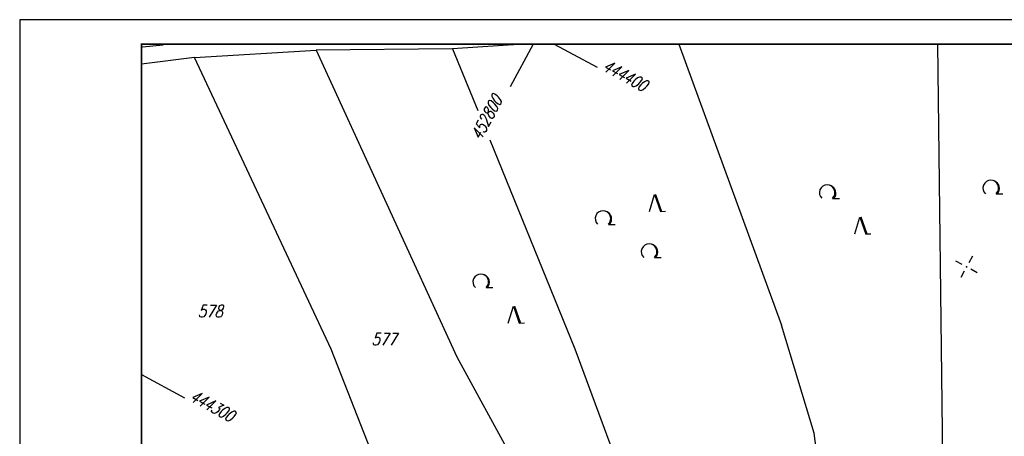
# Model space of a CAD drawing. Extents: x 0 to 1135, y 0 to 420.
# Tile 9 of 81: x 0 to 202, y 334 to 420. Entities that reach past the tile are written whole.
import ezdxf

# ---------------------------------------------------------------- set-up
doc = ezdxf.new("R2010")
doc.units = 0
doc.header["$LTSCALE"] = 2
doc.header["$MEASUREMENT"] = 0
doc.linetypes.add('AUSGEZOGEN', pattern=[0])
doc.layers.get('0').update_dxf_attribs({"color": 8, "linetype": 'AUSGEZOGEN'})
for name, color, linetype in [('FLSTNR', 8, 'AUSGEZOGEN'), ('GRENZL', 8, 'AUSGEZOGEN'), ('NETZ', 250, 'AUSGEZOGEN'), ('RAHMEN', 250, 'AUSGEZOGEN'), ('WALD', 8, 'AUSGEZOGEN')]:
    doc.layers.add(name, color=color, linetype=linetype)
doc.styles.add('ROMANS', font='romans.shx', dxfattribs={"width": 0.8})

# ---------------------------------------------------------------- blocks, each defined once
blk = doc.blocks.new('IKR')
at = {"color": 0}
for p, q in [((0, 1), (0, 2.5)), ((-2.5, 0), (-1, 0)), ((1, 0), (2.5, 0)), ((0, -2.5), (0, -1))]:
    blk.add_line(p, q, dxfattribs=at)
blk.add_circle((0, 0), 0.05, dxfattribs=at)
blk.add_point((0, 0), dxfattribs=at)
blk = doc.blocks.new('LW')
at = {"color": 0}
blk.add_line((1.18, 0), (2.58, 0), dxfattribs=at)
for centre, radius, start, end in [((0.07, 1.19), 1.6, 312.7202, 226.7249), ((0.17, 1.08), 1.68, 321.1992, 68.9844), ((0.08, 1.13), 1.67, 319.2916, 65.2101)]:
    blk.add_arc(centre, radius, start, end, dxfattribs=at)
blk = doc.blocks.new('NW')
at = {"color": 0}
for p, q in [((-1.09, 0), (-0.02, 3.47)), ((-0.02, 3.47), (1.19, -0.02)), ((0.08, 3.5), (1.29, 0)), ((0.19, 3.49), (1.41, -0.01)), ((1.18, -0.01), (2.23, 0.02))]:
    blk.add_line(p, q, dxfattribs=at)

msp = doc.modelspace()

# ---------------------------------------------------------------- linework, layer by layer
at = {"layer": 'GRENZL'}
for p, q in [((25.2, 414.39), (29.48, 414.82)), ((103.42, 415), (88.85, 414.01)), ((135.34, 415), (156.42, 357.23)), ((189.83, 303.31), (188.45, 415)), ((35.9, 412.2), (60.85, 413.77)), ((88.85, 414.01), (60.85, 413.77)), ((60.85, 413.77), (89.74, 350.77)), ((88.85, 414.01), (94.02, 401.33)), ((35.9, 412.2), (25, 410.85)), ((63.97, 352.3), (35.9, 412.2)), ((96.48, 395.31), (113.98, 352.41)), ((163.12, 335.09), (156.42, 357.23)), ((86.92, 293.49), (63.97, 352.3)), ((113.98, 352.41), (130.19, 308.32)), ((89.74, 350.77), (102.07, 328.21)), ((169.1, 286.72), (163.12, 335.09))]:
    msp.add_line(p, q, dxfattribs=at)
at = {"layer": 'NETZ'}
for p, q in [((105.44, 414.98), (100.69, 406.18)), ((109.75, 414.98), (118.55, 410.22)), ((25.02, 347.12), (33.82, 342.36))]:
    msp.add_line(p, q, dxfattribs=at)
at = {"layer": 'RAHMEN'}
for p, q in [((1135, 420), (0, 420)), ((0, 420), (0, 0))]:
    msp.add_line(p, q, dxfattribs=at)
at = {"layer": 'RAHMEN', "const_width": 0.35}
msp.add_lwpolyline([(25, 5), (1130, 5), (1130, 415), (25, 415), (25, 5)], dxfattribs=at)

# ---------------------------------------------------------------- block references
at = {"layer": 'NETZ', "rotation": 151.5965}
msp.add_blockref('IKR', (194.38, 369.21), dxfattribs=at)
at = {"layer": 'WALD'}
for name, p in [('LW', (165.7, 383.28)), ('LW', (199.28, 384.23)), ('NW', (130.35, 380.63)), ('LW', (119.67, 377.96)), ('NW', (172.51, 375.99)), ('LW', (129.14, 371.16)), ('LW', (94.58, 364.96)), ('NW', (101.38, 357.68))]:
    msp.add_blockref(name, p, dxfattribs=at)

# ---------------------------------------------------------------- texts
at = {"layer": 'FLSTNR', "style": 'ROMANS', "oblique": 15, "width": 0.8}
for s, p in [('578', (36.55, 358.87)), ('577', (72.22, 353.12))]:
    msp.add_text(s, height=2.5, dxfattribs=at).set_placement(p)
at = {"layer": 'NETZ', "style": 'ROMANS', "oblique": 16.6, "width": 0.75}
for s, rotation, p in [('444400', 331.5965, (119.43, 409.75)), ('452800', 61.5965, (94.62, 395.02)), ('444300', 331.5965, (34.7, 341.88))]:
    msp.add_text(s, height=2.5, rotation=rotation, dxfattribs=at).set_placement(p)

doc.saveas('drawing.dxf')
